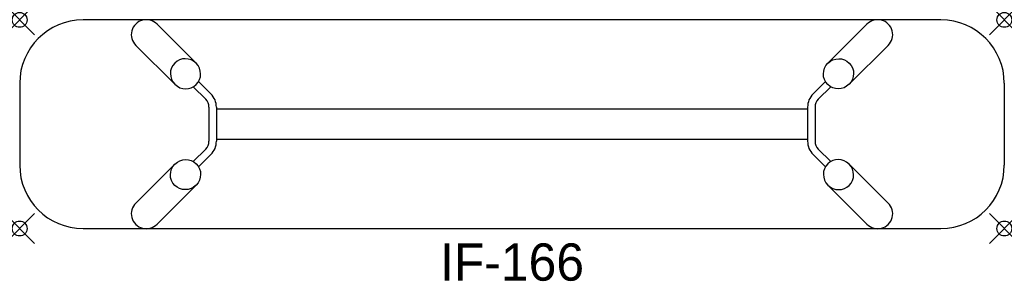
# Model space of a CAD drawing. Header units: inches. Extents: x 0 to 66, y -17.5 to 0.
import ezdxf
from ezdxf.enums import TextEntityAlignment as Align

# ---------------------------------------------------------------- set-up
doc = ezdxf.new("R2010")
doc.units = ezdxf.units.IN
doc.header["$PDMODE"] = 35
doc.layers.add('AFUCH-P', color=2, linetype='Continuous')
doc.layers.add('AFUCH-P-TN', color=2, linetype='Continuous')

msp = doc.modelspace()

# ---------------------------------------------------------------- linework, layer by layer
at = {"layer": 'AFUCH-P'}
for p, q in [((61.75, 0), (4.25, 0)), ((11.821, -2.911), (9.206, -0.295)), ((54.179, -2.911), (56.794, -0.295)), ((10.407, -4.325), (7.792, -1.71)), ((55.593, -4.325), (58.208, -1.71)), ((0, -4.25), (0, -9.75)), ((12.468, -5.325), (11.637, -4.494)), ((11.991, -4.141), (12.821, -4.971)), ((54.009, -4.141), (53.179, -4.971)), ((53.532, -5.325), (54.363, -4.494)), ((66, -4.25), (66, -9.75)), ((12.687, -5.855), (12.687, -8.145)), ((13.187, -5.855), (13.187, -8.145)), ((52.813, -5.855), (52.813, -8.145)), ((53.313, -5.855), (53.313, -8.145)), ((52.813, -6), (13.187, -6)), ((13.187, -8), (52.813, -8)), ((12.468, -8.675), (11.637, -9.506)), ((11.991, -9.859), (12.821, -9.029)), ((54.009, -9.859), (53.179, -9.029)), ((53.532, -8.675), (54.363, -9.506)), ((10.407, -9.675), (7.792, -12.29)), ((55.593, -9.675), (58.208, -12.29)), ((11.821, -11.089), (9.206, -13.705)), ((54.179, -11.089), (56.794, -13.705)), ((4.25, -14), (61.75, -14))]:
    msp.add_line(p, q, dxfattribs=at)
for centre, radius, start, end in [((8.483, -0.987), 1, 43.73805, 226.26195), ((57.517, -0.987), 1, 313.73805, 136.26195), ((4.25, -4.25), 4.25, 90, 180), ((61.75, -4.25), 4.25, 0, 90), ((11.937, -5.855), 1.25, 0.00287, 44.99713), ((54.063, -5.855), 1.25, 135.00287, 179.99713), ((11.937, -5.855), 0.75, 0.00287, 44.99713), ((54.063, -5.855), 0.75, 135.00287, 179.99713), ((11.937, -8.145), 0.75, 315.00287, 359.99713), ((11.937, -8.145), 1.25, 315.00287, 359.99713), ((54.063, -8.145), 1.25, 180.00287, 224.99713), ((54.063, -8.145), 0.75, 180.00287, 224.99713), ((4.25, -9.75), 4.25, 180, 270), ((61.75, -9.75), 4.25, 270, 0), ((8.483, -13.013), 1, 133.73805, 316.26195), ((57.517, -13.013), 1, 223.73805, 46.26195)]:
    msp.add_arc(centre, radius, start, end, dxfattribs=at)
for centre, major_axis in [((11.114, -3.618), (0.723, -0.723)), ((54.886, -10.382), (-0.723, 0.723))]:
    msp.add_ellipse(centre, major_axis=major_axis, ratio=0.978148, start_param=-4.712389, end_param=1.570796, dxfattribs=at)
at = {"layer": 'AFUCH-P', "extrusion": (0, 0, -1)}
for centre, major_axis in [((54.886, -3.618), (-0.723, -0.723)), ((11.114, -10.382), (0.723, 0.723))]:
    msp.add_ellipse(centre, major_axis=major_axis, ratio=0.978148, start_param=-4.712389, end_param=1.570796, dxfattribs=at)
at = {"layer": 'AFUCH-P'}
for p in [(0, 0), (66, 0), (0, -14), (66, -14)]:
    msp.add_point(p, dxfattribs=at)

# ---------------------------------------------------------------- texts
at = {"layer": 'AFUCH-P-TN'}
msp.add_text('IF-166', height=2.5, dxfattribs=at).set_placement((33, -17.5), align=Align.CENTER)

doc.saveas('drawing.dxf')
